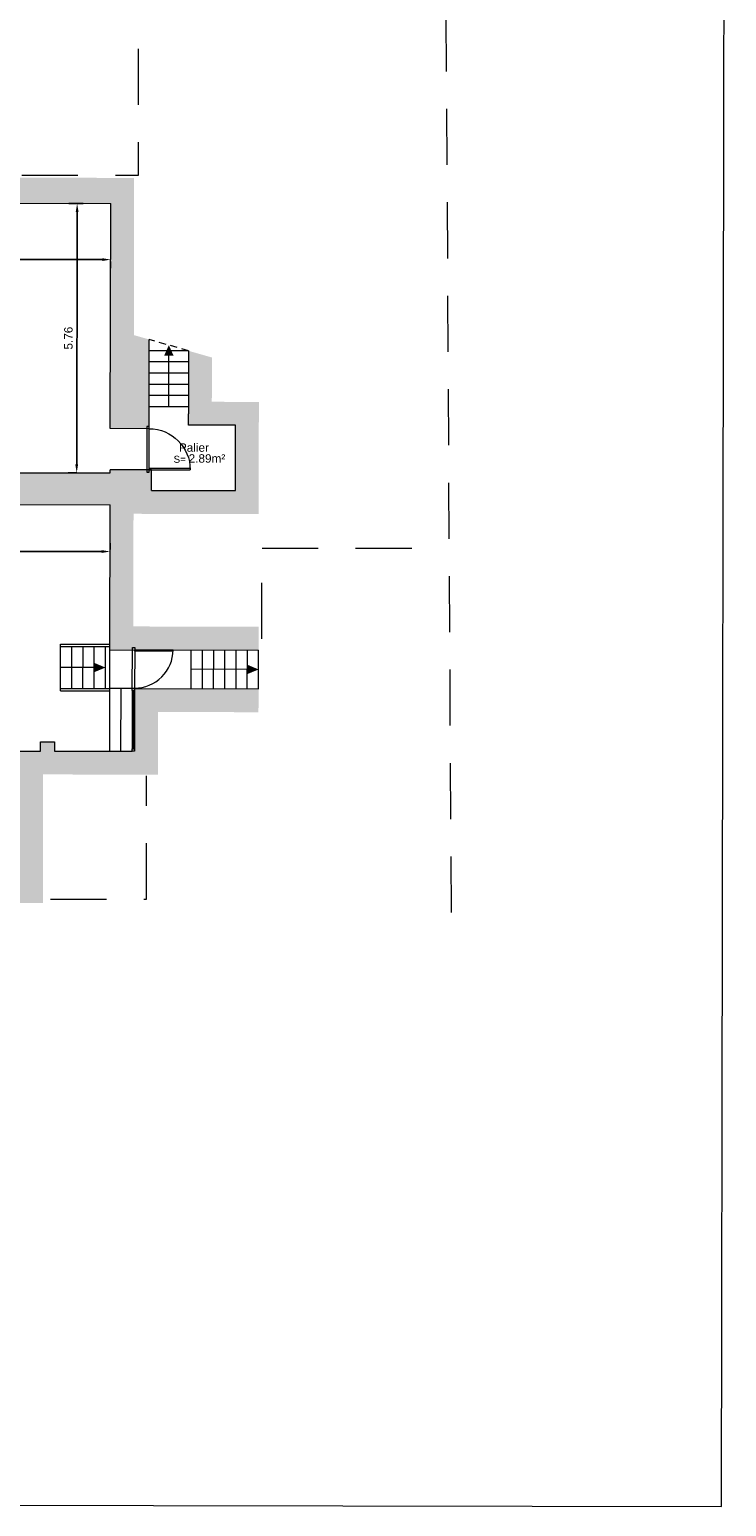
# Model space of a CAD drawing. Header units: metres. Extents: x -40 to 52, y -191 to 168.
# Tile 4 of 32: x -10 to 5, y -191 to -159. Entities that reach past the tile are written whole.
import ezdxf
from ezdxf.enums import TextEntityAlignment as Align

# ---------------------------------------------------------------- set-up
doc = ezdxf.new("R2010")
doc.units = ezdxf.units.M
doc.header["$LTSCALE"] = 2
doc.linetypes.add('Chemin', pattern=[0.5, 0.3, -0.2])
for name, color, linetype, lineweight in [('Cotation', 8, 'Continuous', 13), ('Escalier', 8, 'Continuous', 18), ('Etiq_Affectation', 7, 'Continuous', 18), ('Etiq_Surface', 7, 'Continuous', 18), ('Etiquette', 6, 'Continuous', 18), ('Hachures', 8, 'Continuous', 9), ('Menuiserie', 1, 'Continuous', 18), ('Menuiserie_cps', 7, 'Continuous', 18), ('Mur_coupe', 7, 'Continuous', 18), ('Mur_vu', 8, 'Continuous', 18)]:
    doc.layers.add(name, color=color, linetype=linetype, lineweight=lineweight)
for name, color, linetype, lineweight, plot in [('Etiq_Mesure_ou_non', 6, 'Continuous', 18, False), ('Etiq_Num_appart', 6, 'Continuous', 18, False), ('Etiq_Num_lot', 6, 'Continuous', 18, False), ('Etiq_Typologie', 6, 'Continuous', 18, False), ('Menuiserie_seuil', 8, 'Continuous', 18, False)]:
    doc.layers.add(name, color=color, linetype=linetype, lineweight=lineweight, plot=plot)
doc.styles.get("Standard").update_dxf_attribs({"font": 'arial.ttf'})
doc.dimstyles.get("Standard").update_dxf_attribs({"dimtxt": 0.18, "dimasz": 0.18, "dimexe": 0.18, "dimexo": 0.0625, "dimgap": 0.09, "dimtad": 1, "dimzin": 0, "dimdsep": 46, "dimtxsty": 'Standard', "dimcen": 0.09, "dimadec": 0, "dimazin": 0, "dimtfac": 1, "dimtdec": 4, "dimtofl": 0, "dimtmove": 0, "dimatfit": 3, "dimfxl": 0, "dimtolj": 1, "dimtzin": 0, "dimarcsym": 0})

# ---------------------------------------------------------------- blocks, each defined once
blk = doc.blocks.new('Porte_Simple_Droite_88')
at = {"layer": 'Menuiserie_cps', "color": 1, "lineweight": 9}
for points in [[(0, 0), (0, 0.88)], [(0.03, 0.88), (0.03, 0), (0, 0)]]:
    blk.add_lwpolyline(points, dxfattribs=at)
at = {"layer": 'Menuiserie_cps', "lineweight": 9}
blk.add_arc((0, 0), 0.88, 0, 90, dxfattribs=at)
at = {"layer": 'Menuiserie_seuil'}
blk.add_lwpolyline([(-0.05, 0), (0.93, 0), (0.93, -0.05), (-0.05, -0.05)], close=True, dxfattribs=at)
blk = doc.blocks.new('Fenetre_135')
blk.add_lwpolyline([(0.05, 0.05), (0.05, 0), (0, 0), (0, 0.05), (1.35, 0.05), (1.35, 0), (1.3, 0), (1.3, 0.05), (1.3, 0.025), (0.05, 0.025), (0.05, 0), (1.3, 0)])
blk = doc.blocks.new('Porte_Simple_Droite_82')
at = {"layer": 'Menuiserie_cps', "color": 1, "lineweight": 9}
for points in [[(0, 0), (0, 0.82)], [(0.03, 0.82), (0.03, 0), (0, 0)]]:
    blk.add_lwpolyline(points, dxfattribs=at)
at = {"layer": 'Menuiserie_cps', "lineweight": 9}
blk.add_arc((0, 0), 0.82, 0, 90, dxfattribs=at)
at = {"layer": 'Menuiserie_seuil'}
blk.add_lwpolyline([(-0.05, 0), (0.87, 0), (0.87, -0.05), (-0.05, -0.05)], close=True, dxfattribs=at)
blk = doc.blocks.new('Etiquette_Copro')
at = {"layer": 'Etiq_Affectation'}
blk.add_attdef('AFFECTATION', text='', height=0.16, rotation=360, dxfattribs=at).set_placement((0, 0), align=Align.CENTER)
at = {"layer": 'Etiq_Mesure_ou_non'}
blk.add_attdef('MESURE', text='', height=0.16, rotation=360, dxfattribs=at).set_placement((0, 0.686), align=Align.CENTER)
at = {"layer": 'Etiq_Num_appart'}
blk.add_attdef('NUMERO_APPARTEMENT', text='', height=0.16, rotation=360, dxfattribs=at).set_placement((0.003, -0.455), align=Align.CENTER)
at = {"layer": 'Etiq_Num_lot', "width": 0.7}
blk.add_attdef('NUMERO_LOT', text='', height=0.4, rotation=360, dxfattribs=at).set_placement((0, 0.227), align=Align.CENTER)
at = {"layer": 'Etiq_Surface'}
blk.add_text('S=', height=0.15, rotation=360, dxfattribs=at).set_placement((-0.435, -0.237))
blk.add_attdef('SURFACE', text='', height=0.15, rotation=360, dxfattribs=at).set_placement((-0.112, -0.287), align=Align.BOTTOM_LEFT)
at = {"layer": 'Etiq_Typologie'}
blk.add_attdef('TYPOLOGIE', text='', height=0.16, rotation=360, dxfattribs=at).set_placement((0.003, -0.855), align=Align.CENTER)
blk = doc.blocks.new('*D229')
at = {"layer": 'Cotation', "color": 0, "linetype": 'ByBlock', "lineweight": -2, "transparency": 16777216}
for p, q in [((-13.337, -170.405), (-13.337, -170.264)), ((-8.135, -170.413), (-8.135, -170.273)), ((-13.157, -170.445), (-8.315, -170.453))]:
    blk.add_line(p, q, dxfattribs=at)
at = {"layer": 'Cotation', "color": 0, "transparency": 16777216}
for points in [[(-13.157, -170.415), (-13.157, -170.475), (-13.337, -170.444)], [(-8.315, -170.423), (-8.315, -170.483), (-8.135, -170.453)]]:
    blk.add_solid(points, dxfattribs=at)
at = {"layer": 'Defpoints', "color": 0, "transparency": 16777216}
for p in [(-13.337, -170.467), (-8.135, -170.453), (-8.135, -170.476)]:
    blk.add_point(p, dxfattribs=at)
at = {"layer": 'Cotation', "color": 11, "transparency": 16777216, "insert": (-10.736, -170.267), "char_height": 0.18, "attachment_point": 5, "rotation": 359.9026}
blk.add_mtext('\\A1;5.20', dxfattribs=at)
blk = doc.blocks.new('*D232')
at = {"layer": 'Cotation', "color": 0, "linetype": 'ByBlock', "lineweight": -2, "transparency": 16777216}
for p, q in [((-8.708, -163.005), (-9.019, -163.005)), ((-8.849, -168.588), (-8.84, -163.185)), ((-8.843, -168.768), (-9.029, -168.768))]:
    blk.add_line(p, q, dxfattribs=at)
at = {"layer": 'Cotation', "color": 0, "transparency": 16777216}
for points in [[(-8.87, -163.185), (-8.81, -163.185), (-8.839, -163.005)], [(-8.879, -168.588), (-8.819, -168.588), (-8.849, -168.768)]]:
    blk.add_solid(points, dxfattribs=at)
at = {"layer": 'Defpoints', "color": 0, "transparency": 16777216}
for p in [(-8.839, -163.005), (-8.645, -163.005), (-8.781, -168.768)]:
    blk.add_point(p, dxfattribs=at)
at = {"layer": 'Cotation', "color": 11, "transparency": 16777216, "insert": (-9.026, -165.886), "char_height": 0.18, "attachment_point": 5, "rotation": 89.9026}
blk.add_mtext('\\A1;5.76', dxfattribs=at)
blk = doc.blocks.new('*D233')
at = {"layer": 'Cotation', "color": 0, "linetype": 'ByBlock', "lineweight": -2, "transparency": 16777216}
for p, q in [((-13.387, -164.237), (-13.387, -164.377)), ((-13.206, -164.198), (-8.304, -164.206)), ((-8.124, -164.246), (-8.125, -164.386))]:
    blk.add_line(p, q, dxfattribs=at)
at = {"layer": 'Cotation', "color": 0, "transparency": 16777216}
for points in [[(-13.206, -164.168), (-13.206, -164.228), (-13.386, -164.197)], [(-8.304, -164.176), (-8.304, -164.236), (-8.124, -164.206)]]:
    blk.add_solid(points, dxfattribs=at)
at = {"layer": 'Defpoints', "color": 0, "transparency": 16777216}
for p in [(-13.386, -164.174), (-8.124, -164.183), (-8.124, -164.206)]:
    blk.add_point(p, dxfattribs=at)
at = {"layer": 'Cotation', "color": 11, "transparency": 16777216, "insert": (-10.755, -164.02), "char_height": 0.18, "attachment_point": 5, "rotation": 359.9026}
blk.add_mtext('\\A1;5.26', dxfattribs=at)

msp = doc.modelspace()

# ---------------------------------------------------------------- hatches: boundary and pattern name
at = {"layer": 'Hachures'}
h = msp.add_hatch(color=256, dxfattribs=at)
h.dxf.hatch_style = 1
edge = h.paths.add_edge_path()
edge.add_line((-11.159, -174.723), (-13.344, -174.719))
edge.add_line((-13.344, -174.719), (-13.344, -174.664))
edge.add_line((-13.344, -174.664), (-13.924, -174.663))
edge.add_line((-13.924, -174.663), (-13.929, -177.531))
edge.add_line((-13.929, -177.531), (-13.93, -177.988))
edge.add_arc((-16.82, -177.983), 2.89, 273.3459, 359.9026, ccw=False)
edge.add_line((-16.651, -180.868), (-16.641, -174.639))
edge.add_line((-16.641, -174.639), (-16.901, -174.638))
edge.add_line((-16.901, -174.638), (-16.911, -180.872))
edge.add_arc((-16.82, -177.983), 2.89, 240.3695, 268.1889, ccw=False)
edge.add_line((-18.249, -180.495), (-18.977, -181.238))
edge.add_line((-18.977, -181.238), (-19.174, -181.048))
edge.add_line((-19.174, -181.048), (-22.672, -185.039))
edge.add_line((-22.672, -185.039), (-22.296, -185.369))
edge.add_line((-22.296, -185.369), (-19.143, -181.771))
edge.add_line((-19.143, -181.771), (-18.966, -181.941))
edge.add_line((-18.966, -181.941), (-18.145, -181.104))
edge.add_arc((-16.82, -177.983), 3.39, 246.9929, 360.2406)
edge.add_line((-13.43, -177.969), (-9.572, -177.976))
edge.add_line((-9.572, -177.976), (-9.567, -175.224))
edge.add_line((-9.567, -175.224), (-7.113, -175.228))
edge.add_line((-7.113, -175.228), (-7.111, -173.888))
edge.add_line((-7.111, -173.888), (-4.961, -173.892))
edge.add_line((-4.961, -173.892), (-4.958, -172.062))
edge.add_line((-4.958, -172.062), (-7.638, -172.057))
edge.add_line((-7.638, -172.057), (-7.634, -169.646))
edge.add_line((-7.634, -169.646), (-7.248, -169.647))
edge.add_line((-7.248, -169.647), (-4.957, -169.651))
edge.add_line((-4.957, -169.651), (-4.953, -167.251))
edge.add_line((-4.953, -167.251), (-5.959, -167.249))
edge.add_line((-5.959, -167.249), (-5.958, -166.301))
edge.add_line((-5.958, -166.301), (-7.627, -165.821))
edge.add_line((-7.627, -165.821), (-7.621, -162.457))
edge.add_line((-7.621, -162.457), (-14.859, -162.445))
edge.add_line((-14.859, -162.445), (-14.859, -162.163))
edge.add_line((-14.859, -162.163), (-13.094, -162.166))
edge.add_line((-13.094, -162.166), (-13.093, -161.666))
edge.add_line((-13.093, -161.666), (-15.358, -161.662))
edge.add_line((-15.358, -161.662), (-15.36, -162.844))
edge.add_line((-15.36, -162.844), (-16.042, -162.843))
edge.add_line((-16.042, -162.843), (-16.048, -166.239))
edge.add_line((-16.048, -166.239), (-15.688, -166.24))
edge.add_line((-15.688, -166.24), (-15.688, -166.656))
edge.add_line((-15.688, -166.656), (-15.588, -166.656))
edge.add_line((-15.588, -166.656), (-15.587, -166.14))
edge.add_line((-15.587, -166.14), (-15.948, -166.139))
edge.add_line((-15.948, -166.139), (-15.942, -162.943))
edge.add_line((-15.942, -162.943), (-13.964, -162.946))
edge.add_line((-13.964, -162.946), (-13.973, -167.794))
edge.add_line((-13.973, -167.794), (-13.393, -167.795))
edge.add_line((-13.393, -167.795), (-13.384, -162.997))
edge.add_line((-13.384, -162.997), (-8.122, -163.006))
edge.add_line((-8.122, -163.006), (-8.13, -167.822))
edge.add_line((-8.13, -167.822), (-7.301, -167.824))
edge.add_line((-7.301, -167.824), (-7.298, -165.916))
edge.add_line((-7.298, -165.916), (-6.458, -166.157))
edge.add_line((-6.458, -166.157), (-6.46, -167.509))
edge.add_line((-6.46, -167.509), (-6.46, -167.748))
edge.add_line((-6.46, -167.748), (-5.453, -167.75))
edge.add_line((-5.453, -167.75), (-5.456, -169.15))
edge.add_line((-5.456, -169.15), (-7.247, -169.147))
edge.add_line((-7.247, -169.147), (-7.246, -168.704))
edge.add_line((-7.246, -168.704), (-8.132, -168.702))
edge.add_line((-8.132, -168.702), (-8.132, -168.769))
edge.add_line((-8.132, -168.769), (-10.32, -168.766))
edge.add_line((-10.32, -168.766), (-10.321, -169.448))
edge.add_line((-10.321, -169.448), (-8.133, -169.451))
edge.add_line((-8.133, -169.451), (-8.139, -172.556))
edge.add_line((-8.139, -172.556), (-4.959, -172.562))
edge.add_line((-4.959, -172.562), (-4.96, -173.392))
edge.add_line((-4.96, -173.392), (-7.61, -173.387))
edge.add_line((-7.61, -173.387), (-7.612, -174.727))
edge.add_line((-7.612, -174.727), (-9.322, -174.726))
edge.add_line((-9.322, -174.726), (-9.322, -174.526))
edge.add_line((-9.322, -174.526), (-9.622, -174.526))
edge.add_line((-9.622, -174.526), (-9.622, -174.726))
edge.add_line((-9.622, -174.726), (-10.239, -174.725))
edge.add_line((-10.239, -174.725), (-10.24, -175.075))
edge.add_line((-10.24, -175.075), (-10.067, -175.075))
edge.add_line((-10.067, -175.075), (-10.071, -177.475))
edge.add_line((-10.071, -177.475), (-13.409, -177.469))
edge.add_line((-13.409, -177.469), (-13.405, -175.069))
edge.add_line((-13.405, -175.069), (-11.16, -175.073))
edge.add_line((-11.16, -175.073), (-11.159, -174.723))

# ---------------------------------------------------------------- linework, layer by layer
at = {"layer": 'Escalier', "linetype": 'Chemin', "ltscale": 0.25, "flags": 128}
msp.add_lwpolyline([(-6.458, -166.157), (-7.298, -165.916)], dxfattribs=at)
at = {"layer": 'Escalier', "flags": 128}
for points in [[(-6.878, -166.259, 0.2, 0, 0), (-6.878, -166.036, 0, 0, 0)], [(-8.235, -172.936, 0, 0.2, 0), (-8.475, -172.936, 0, 0, 0)], [(-4.959, -172.977, 0, 0.2, 0), (-5.199, -172.976, 0, 0, 0)]]:
    msp.add_lwpolyline(points, format="xyseb", dxfattribs=at)
for points in [[(-6.458, -166.157), (-7.298, -166.156)], [(-6.458, -166.397), (-7.298, -166.396)], [(-6.88, -167.356), (-6.878, -166.259)], [(-6.458, -166.637), (-7.299, -166.636)], [(-6.459, -166.877), (-7.299, -166.876)], [(-6.459, -167.117), (-7.3, -167.116)], [(-6.46, -167.357), (-7.3, -167.356)], [(-9.195, -173.385), (-9.194, -172.485)], [(-9.194, -172.435), (-8.138, -172.436)], [(-9.194, -172.485), (-9.194, -172.435)], [(-9.194, -172.485), (-8.138, -172.486)], [(-8.955, -173.385), (-8.954, -172.485)], [(-8.715, -173.385), (-8.714, -172.485)], [(-8.475, -173.386), (-8.474, -172.486)], [(-8.235, -173.386), (-8.234, -172.486)], [(-6.4, -173.389), (-6.399, -172.559)], [(-6.16, -173.39), (-6.159, -172.56)], [(-5.92, -173.39), (-5.919, -172.56)], [(-5.68, -173.391), (-5.679, -172.561)], [(-5.44, -173.391), (-5.439, -172.561)], [(-5.2, -173.391), (-5.199, -172.561)], [(-4.96, -173.392), (-4.959, -172.562)], [(-8.475, -172.936), (-9.195, -172.935)], [(-5.199, -172.976), (-6.399, -172.974)], [(-9.195, -173.385), (-8.14, -173.386)], [(-9.195, -173.435), (-9.195, -173.385)], [(-9.195, -173.435), (-8.14, -173.436)]]:
    msp.add_lwpolyline(points, dxfattribs=at)
at = {"layer": 'Menuiserie'}
msp.add_lwpolyline([(-39.61, -190.814), (4.94, -190.89), (5.047, -127.89), (-39.503, -127.814)], close=True, dxfattribs=at)
at = {"layer": 'Mur_coupe', "linetype": 'Chemin', "ltscale": 2}
for p, q in [((-4.888, -172.322), (-4.885, -170.378)), ((-4.885, -170.378), (-1.061, -170.385)), ((-7.358, -177.894), (-7.353, -175.251)), ((-13.41, -177.883), (-7.358, -177.894))]:
    msp.add_line(p, q, dxfattribs=at)
at = {"layer": 'Mur_coupe', "linetype": 'Chemin', "ltscale": 2, "flags": 128}
for points in [[(-13.294, -161.665), (-13.295, -162.392), (-7.529, -162.401), (-7.493, -140.97), (-1.053, -140.98)], [(-1.053, -140.98), (-0.842, -178.345)]]:
    msp.add_lwpolyline(points, dxfattribs=at)
at = {"layer": 'Mur_coupe', "flags": 128}
for points in [[(-13.384, -162.997), (-8.122, -163.006)], [(-8.13, -167.822), (-8.122, -163.006)], [(-7.301, -167.824), (-7.298, -165.916)], [(-6.458, -166.157), (-6.46, -167.509)], [(-7.247, -169.147), (-5.456, -169.15), (-5.453, -167.75), (-6.46, -167.748), (-6.46, -167.509)], [(-7.301, -167.824), (-8.13, -167.822)], [(-10.32, -168.766), (-8.132, -168.769)], [(-8.132, -168.769), (-8.132, -168.702)], [(-7.246, -168.704), (-8.132, -168.702)], [(-8.132, -168.769), (-8.132, -168.702)], [(-7.247, -169.147), (-7.246, -168.704)], [(-10.321, -169.448), (-8.133, -169.451)], [(-8.139, -172.556), (-8.133, -169.451)], [(-8.139, -172.556), (-4.959, -172.562)], [(-7.61, -173.387), (-4.96, -173.392)], [(-10.239, -174.725), (-9.622, -174.726)], [(-9.622, -174.726), (-9.622, -174.526), (-9.322, -174.526)], [(-9.322, -174.526), (-9.322, -174.726)], [(-9.322, -174.726), (-7.662, -174.729)]]:
    msp.add_lwpolyline(points, dxfattribs=at)
at = {"layer": 'Mur_vu', "flags": 128}
for points in [[(-8.142, -174.728), (-8.139, -172.556)], [(-8.14, -173.376), (-7.61, -173.377)], [(-7.902, -174.728), (-7.9, -173.377)]]:
    msp.add_lwpolyline(points, dxfattribs=at)

# ---------------------------------------------------------------- block references
at = {"layer": 'Etiquette'}
ref = msp.add_blockref('Etiquette_Copro', (-6.342, -168.318), dxfattribs=dict(at, rotation=359.9025560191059))
ref.add_attrib('AFFECTATION', 'Palier', dxfattribs={"layer": 'Etiq_Affectation', "height": 0.18, "rotation": 359.9026}).set_placement((-6.342, -168.318), align=Align.CENTER)
ref.add_attrib('SURFACE', '2.89m²', dxfattribs={"layer": 'Etiq_Surface', "height": 0.18, "rotation": 359.9026}).set_placement((-6.455, -168.605), align=Align.BOTTOM_LEFT)
at = {"layer": 'Menuiserie', "xscale": -1, "rotation": 269.9025560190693}
msp.add_blockref('Porte_Simple_Droite_88', (-7.302, -168.704), dxfattribs=at)
at = {"layer": 'Menuiserie', "rotation": 269.9025560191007}
for name, p in [('Porte_Simple_Droite_82', (-7.609, -172.557)), ('Fenetre_135', (-7.66, -173.377))]:
    msp.add_blockref(name, p, dxfattribs=at)

# ---------------------------------------------------------------- dimensions: what is measured, and where the dimension line sits
at = {"layer": 'Cotation'}
for base, p1, p2, angle, picture, middle in [((-8.839, -163.005), (-8.781, -168.768), (-8.645, -163.005), 89.9026, '*D232', (-9.026, -165.886)), ((-8.124, -164.206), (-13.386, -164.174), (-8.124, -164.183), 359.9026, '*D233', (-10.755, -164.02)), ((-8.135, -170.453), (-13.337, -170.467), (-8.135, -170.476), 359.9026, '*D229', (-10.736, -170.267))]:
    dim = msp.add_linear_dim(base=base, p1=p1, p2=p2, angle=angle, dimstyle='Standard', override={"dimpost": '<>', "dimclrt": 11, "dimfxl": 5}, dxfattribs=at)
    dim.commit()
    dim.dimension.update_dxf_attribs({"geometry": picture, "text_midpoint": middle})

doc.saveas('drawing.dxf')
